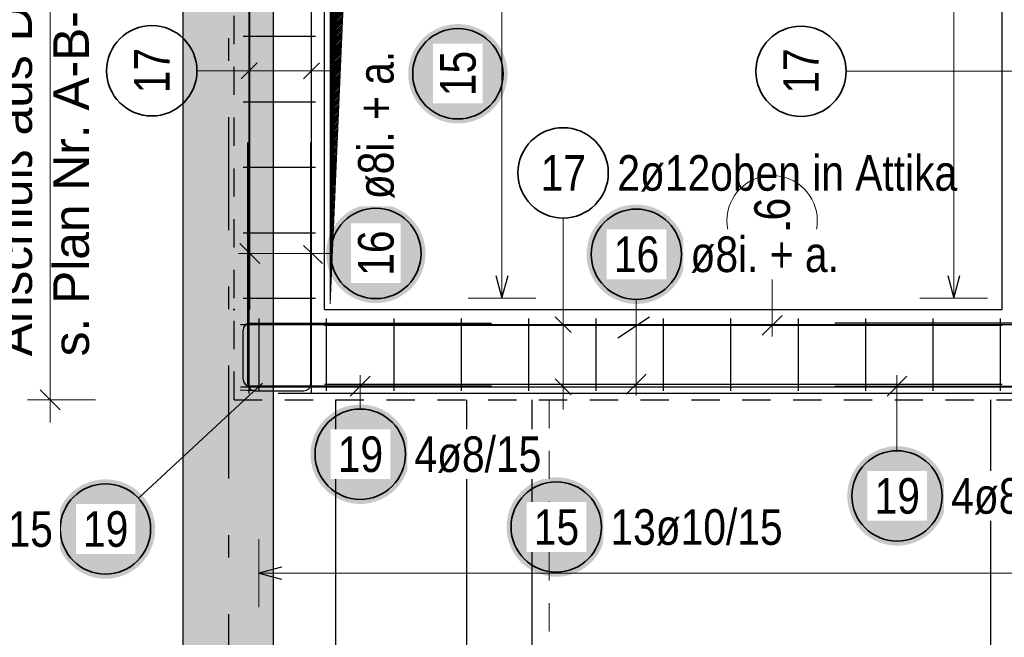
# Model space of a CAD drawing. Header units: millimetres. Extents: x 0 to 61.4, y -43.3 to 42.
# Tile 7 of 21: x 3.4 to 7.8, y 6.1 to 8.9. Entities that reach past the tile are written whole.
import ezdxf

# ---------------------------------------------------------------- set-up
doc = ezdxf.new("R2010")
doc.units = ezdxf.units.MM
doc.linetypes.add('DASHDOTX2', pattern=[2, 1, -0.5, 0, -0.5])
doc.linetypes.add('HIDDEN', pattern=[0.375, 0.25, -0.125])
for name, color, linetype, lineweight in [('Achsen', 7, 'Continuous', 20), ('Geschnittene Kanten', 7, 'Continuous', 20), ('Schraffuren', 7, 'Continuous', 20)]:
    doc.layers.add(name, color=color, linetype=linetype, lineweight=lineweight)
doc.styles.add('Arial', font='arial.ttf')
doc.styles.add('Arial Narrow', font='ARIALN.TTF')

msp = doc.modelspace()

# ---------------------------------------------------------------- hatches: boundary and pattern name
at = {"lineweight": 25, "true_color": 0xffffff}
for points in [[(5.5749, 8.6108), (5.5747, 8.6185), (5.5743, 8.6262), (5.5737, 8.6338), (5.5727, 8.6414), (5.5715, 8.649), (5.5701, 8.6566), (5.5683, 8.664), (5.5663, 8.6715), (5.5641, 8.6788), (5.5616, 8.6861), (5.5589, 8.6932), (5.5559, 8.7003), (5.5526, 8.7073), (5.5491, 8.7141), (5.5454, 8.7208), (5.5414, 8.7274), (5.5373, 8.7338), (5.5329, 8.7401), (5.5282, 8.7463), (5.5234, 8.7522), (5.5184, 8.758), (5.5131, 8.7636), (5.5077, 8.7691), (5.5021, 8.7743), (5.4963, 8.7794), (5.4903, 8.7842), (5.4842, 8.7888), (5.4779, 8.7932), (5.4715, 8.7974), (5.4649, 8.8013), (5.4582, 8.8051), (5.4513, 8.8086), (5.4444, 8.8118), (5.4373, 8.8148), (5.4301, 8.8176), (5.4229, 8.8201), (5.4155, 8.8223), (5.4081, 8.8243), (5.4006, 8.826), (5.3931, 8.8275), (5.3855, 8.8287), (5.3779, 8.8296), (5.3702, 8.8303), (5.3626, 8.8307), (5.3549, 8.8308), (5.3472, 8.8307), (5.3395, 8.8303), (5.3319, 8.8296), (5.3243, 8.8287), (5.3167, 8.8275), (5.3091, 8.826), (5.3016, 8.8243), (5.2942, 8.8223), (5.2869, 8.8201), (5.2796, 8.8176), (5.2725, 8.8148), (5.2654, 8.8118), (5.2584, 8.8086), (5.2516, 8.8051), (5.2449, 8.8013), (5.2383, 8.7974), (5.2318, 8.7932), (5.2256, 8.7888), (5.2194, 8.7842), (5.2135, 8.7794), (5.2077, 8.7743), (5.202, 8.7691), (5.1966, 8.7636), (5.1914, 8.758), (5.1863, 8.7522), (5.1815, 8.7463), (5.1769, 8.7401), (5.1725, 8.7338), (5.1683, 8.7274), (5.1643, 8.7208), (5.1606, 8.7141), (5.1571, 8.7073), (5.1539, 8.7003), (5.1509, 8.6932), (5.1481, 8.6861), (5.1456, 8.6788), (5.1434, 8.6715), (5.1414, 8.664), (5.1397, 8.6566), (5.1382, 8.649), (5.137, 8.6414), (5.1361, 8.6338), (5.1354, 8.6262), (5.135, 8.6185), (5.1349, 8.6108), (5.135, 8.6031), (5.1354, 8.5955), (5.1361, 8.5878), (5.137, 8.5802), (5.1382, 8.5726), (5.1397, 8.5651), (5.1414, 8.5576), (5.1434, 8.5502), (5.1456, 8.5428), (5.1481, 8.5356), (5.1509, 8.5284), (5.1539, 8.5213), (5.1571, 8.5144), (5.1606, 8.5075), (5.1643, 8.5008), (5.1683, 8.4942), (5.1725, 8.4878), (5.1769, 8.4815), (5.1815, 8.4754), (5.1863, 8.4694), (5.1914, 8.4636), (5.1966, 8.458), (5.202, 8.4526), (5.2077, 8.4473), (5.2135, 8.4423), (5.2194, 8.4375), (5.2256, 8.4328), (5.2318, 8.4284), (5.2383, 8.4243), (5.2449, 8.4203), (5.2516, 8.4166), (5.2584, 8.4131), (5.2654, 8.4098), (5.2725, 8.4068), (5.2796, 8.4041), (5.2869, 8.4016), (5.2942, 8.3993), (5.3016, 8.3974), (5.3091, 8.3956), (5.3167, 8.3942), (5.3243, 8.393), (5.3319, 8.392), (5.3395, 8.3914), (5.3472, 8.391), (5.3549, 8.3908), (5.3626, 8.391), (5.3702, 8.3914), (5.3779, 8.392), (5.3855, 8.393), (5.3931, 8.3942), (5.4006, 8.3956), (5.4081, 8.3974), (5.4155, 8.3993), (5.4229, 8.4016), (5.4301, 8.4041), (5.4373, 8.4068), (5.4444, 8.4098), (5.4513, 8.4131), (5.4582, 8.4166), (5.4649, 8.4203), (5.4715, 8.4243), (5.4779, 8.4284), (5.4842, 8.4328), (5.4903, 8.4375), (5.4963, 8.4423), (5.5021, 8.4473), (5.5077, 8.4526), (5.5131, 8.458), (5.5184, 8.4636), (5.5234, 8.4694), (5.5282, 8.4754), (5.5329, 8.4815), (5.5373, 8.4878), (5.5414, 8.4942), (5.5454, 8.5008), (5.5491, 8.5075), (5.5526, 8.5144), (5.5559, 8.5213), (5.5589, 8.5284), (5.5616, 8.5356), (5.5641, 8.5428), (5.5663, 8.5502), (5.5683, 8.5576), (5.5701, 8.5651), (5.5715, 8.5726), (5.5727, 8.5802), (5.5737, 8.5878), (5.5743, 8.5955)], [(5.2116, 7.8155), (5.2115, 7.8232), (5.2111, 7.8309), (5.2104, 7.8385), (5.2095, 7.8462), (5.2083, 7.8537), (5.2068, 7.8613), (5.2051, 7.8688), (5.2031, 7.8762), (5.2008, 7.8835), (5.1983, 7.8908), (5.1956, 7.898), (5.1926, 7.905), (5.1894, 7.912), (5.1859, 7.9188), (5.1821, 7.9255), (5.1782, 7.9321), (5.174, 7.9386), (5.1696, 7.9449), (5.165, 7.951), (5.1601, 7.957), (5.1551, 7.9628), (5.1499, 7.9684), (5.1444, 7.9738), (5.1388, 7.979), (5.133, 7.9841), (5.1271, 7.9889), (5.1209, 7.9935), (5.1146, 7.9979), (5.1082, 8.0021), (5.1016, 8.0061), (5.0949, 8.0098), (5.0881, 8.0133), (5.0811, 8.0165), (5.074, 8.0195), (5.0669, 8.0223), (5.0596, 8.0248), (5.0523, 8.027), (5.0448, 8.029), (5.0374, 8.0307), (5.0298, 8.0322), (5.0222, 8.0334), (5.0146, 8.0343), (5.007, 8.035), (4.9993, 8.0354), (4.9916, 8.0355), (4.9839, 8.0354), (4.9763, 8.035), (4.9686, 8.0343), (4.961, 8.0334), (4.9534, 8.0322), (4.9459, 8.0307), (4.9384, 8.029), (4.931, 8.027), (4.9236, 8.0248), (4.9164, 8.0223), (4.9092, 8.0195), (4.9021, 8.0165), (4.8952, 8.0133), (4.8883, 8.0098), (4.8816, 8.0061), (4.875, 8.0021), (4.8686, 7.9979), (4.8623, 7.9935), (4.8562, 7.9889), (4.8502, 7.9841), (4.8444, 7.979), (4.8388, 7.9738), (4.8334, 7.9684), (4.8281, 7.9628), (4.8231, 7.957), (4.8183, 7.951), (4.8136, 7.9449), (4.8092, 7.9386), (4.805, 7.9321), (4.8011, 7.9255), (4.7974, 7.9188), (4.7939, 7.912), (4.7906, 7.905), (4.7876, 7.898), (4.7849, 7.8908), (4.7824, 7.8835), (4.7801, 7.8762), (4.7782, 7.8688), (4.7764, 7.8613), (4.775, 7.8537), (4.7738, 7.8462), (4.7728, 7.8385), (4.7722, 7.8309), (4.7717, 7.8232), (4.7716, 7.8155), (4.7717, 7.8079), (4.7722, 7.8002), (4.7728, 7.7926), (4.7738, 7.7849), (4.775, 7.7773), (4.7764, 7.7698), (4.7782, 7.7623), (4.7801, 7.7549), (4.7824, 7.7476), (4.7849, 7.7403), (4.7876, 7.7331), (4.7906, 7.7261), (4.7939, 7.7191), (4.7974, 7.7123), (4.8011, 7.7055), (4.805, 7.699), (4.8092, 7.6925), (4.8136, 7.6862), (4.8183, 7.6801), (4.8231, 7.6741), (4.8281, 7.6683), (4.8334, 7.6627), (4.8388, 7.6573), (4.8444, 7.6521), (4.8502, 7.647), (4.8562, 7.6422), (4.8623, 7.6376), (4.8686, 7.6332), (4.875, 7.629), (4.8816, 7.625), (4.8883, 7.6213), (4.8952, 7.6178), (4.9021, 7.6146), (4.9092, 7.6116), (4.9164, 7.6088), (4.9236, 7.6063), (4.931, 7.6041), (4.9384, 7.6021), (4.9459, 7.6004), (4.9534, 7.5989), (4.961, 7.5977), (4.9686, 7.5968), (4.9763, 7.5961), (4.9839, 7.5957), (4.9916, 7.5955), (4.9993, 7.5957), (5.007, 7.5961), (5.0146, 7.5968), (5.0222, 7.5977), (5.0298, 7.5989), (5.0374, 7.6004), (5.0448, 7.6021), (5.0523, 7.6041), (5.0596, 7.6063), (5.0669, 7.6088), (5.074, 7.6116), (5.0811, 7.6146), (5.0881, 7.6178), (5.0949, 7.6213), (5.1016, 7.625), (5.1082, 7.629), (5.1146, 7.6332), (5.1209, 7.6376), (5.1271, 7.6422), (5.133, 7.647), (5.1388, 7.6521), (5.1444, 7.6573), (5.1499, 7.6627), (5.1551, 7.6683), (5.1601, 7.6741), (5.165, 7.6801), (5.1696, 7.6862), (5.174, 7.6925), (5.1782, 7.699), (5.1821, 7.7055), (5.1859, 7.7123), (5.1894, 7.7191), (5.1926, 7.7261), (5.1956, 7.7331), (5.1983, 7.7403), (5.2008, 7.7476), (5.2031, 7.7549), (5.2051, 7.7623), (5.2068, 7.7698), (5.2083, 7.7773), (5.2095, 7.7849), (5.2104, 7.7926), (5.2111, 7.8002)], [(6.3647, 7.8118), (6.3645, 7.8195), (6.3641, 7.8271), (6.3635, 7.8348), (6.3625, 7.8424), (6.3613, 7.85), (6.3599, 7.8575), (6.3581, 7.865), (6.3562, 7.8724), (6.3539, 7.8798), (6.3514, 7.887), (6.3487, 7.8942), (6.3457, 7.9013), (6.3424, 7.9082), (6.3389, 7.9151), (6.3352, 7.9218), (6.3312, 7.9284), (6.3271, 7.9348), (6.3227, 7.9411), (6.318, 7.9472), (6.3132, 7.9532), (6.3082, 7.959), (6.3029, 7.9646), (6.2975, 7.9701), (6.2919, 7.9753), (6.2861, 7.9803), (6.2801, 7.9852), (6.274, 7.9898), (6.2677, 7.9942), (6.2613, 7.9984), (6.2547, 8.0023), (6.248, 8.006), (6.2411, 8.0095), (6.2342, 8.0128), (6.2271, 8.0158), (6.2199, 8.0185), (6.2127, 8.021), (6.2053, 8.0233), (6.1979, 8.0253), (6.1904, 8.027), (6.1829, 8.0285), (6.1753, 8.0297), (6.1677, 8.0306), (6.16, 8.0313), (6.1524, 8.0317), (6.1447, 8.0318), (6.137, 8.0317), (6.1293, 8.0313), (6.1217, 8.0306), (6.1141, 8.0297), (6.1065, 8.0285), (6.0989, 8.027), (6.0915, 8.0253), (6.084, 8.0233), (6.0767, 8.021), (6.0694, 8.0185), (6.0623, 8.0158), (6.0552, 8.0128), (6.0482, 8.0095), (6.0414, 8.006), (6.0347, 8.0023), (6.0281, 7.9984), (6.0217, 7.9942), (6.0154, 7.9898), (6.0092, 7.9852), (6.0033, 7.9803), (5.9975, 7.9753), (5.9918, 7.9701), (5.9864, 7.9646), (5.9812, 7.959), (5.9761, 7.9532), (5.9713, 7.9472), (5.9667, 7.9411), (5.9623, 7.9348), (5.9581, 7.9284), (5.9541, 7.9218), (5.9504, 7.9151), (5.9469, 7.9082), (5.9437, 7.9013), (5.9407, 7.8942), (5.9379, 7.887), (5.9354, 7.8798), (5.9332, 7.8724), (5.9312, 7.865), (5.9295, 7.8575), (5.928, 7.85), (5.9268, 7.8424), (5.9259, 7.8348), (5.9252, 7.8271), (5.9248, 7.8195), (5.9247, 7.8118), (5.9248, 7.8041), (5.9252, 7.7964), (5.9259, 7.7888), (5.9268, 7.7812), (5.928, 7.7736), (5.9295, 7.7661), (5.9312, 7.7586), (5.9332, 7.7512), (5.9354, 7.7438), (5.9379, 7.7366), (5.9407, 7.7294), (5.9437, 7.7223), (5.9469, 7.7154), (5.9504, 7.7085), (5.9541, 7.7018), (5.9581, 7.6952), (5.9623, 7.6888), (5.9667, 7.6825), (5.9713, 7.6764), (5.9761, 7.6704), (5.9812, 7.6646), (5.9864, 7.659), (5.9918, 7.6535), (5.9975, 7.6483), (6.0033, 7.6433), (6.0092, 7.6384), (6.0154, 7.6338), (6.0217, 7.6294), (6.0281, 7.6252), (6.0347, 7.6213), (6.0414, 7.6175), (6.0482, 7.6141), (6.0552, 7.6108), (6.0623, 7.6078), (6.0694, 7.6051), (6.0767, 7.6026), (6.084, 7.6003), (6.0915, 7.5983), (6.0989, 7.5966), (6.1065, 7.5951), (6.1141, 7.5939), (6.1217, 7.593), (6.1293, 7.5923), (6.137, 7.5919), (6.1447, 7.5918), (6.1524, 7.5919), (6.16, 7.5923), (6.1677, 7.593), (6.1753, 7.5939), (6.1829, 7.5951), (6.1904, 7.5966), (6.1979, 7.5983), (6.2053, 7.6003), (6.2127, 7.6026), (6.2199, 7.6051), (6.2271, 7.6078), (6.2342, 7.6108), (6.2411, 7.6141), (6.248, 7.6175), (6.2547, 7.6213), (6.2613, 7.6252), (6.2677, 7.6294), (6.274, 7.6338), (6.2801, 7.6384), (6.2861, 7.6433), (6.2919, 7.6483), (6.2975, 7.6535), (6.3029, 7.659), (6.3082, 7.6646), (6.3132, 7.6704), (6.318, 7.6764), (6.3227, 7.6825), (6.3271, 7.6888), (6.3312, 7.6952), (6.3352, 7.7018), (6.3389, 7.7085), (6.3424, 7.7154), (6.3457, 7.7223), (6.3487, 7.7294), (6.3514, 7.7366), (6.3539, 7.7438), (6.3562, 7.7512), (6.3581, 7.7586), (6.3599, 7.7661), (6.3613, 7.7736), (6.3625, 7.7812), (6.3635, 7.7888), (6.3641, 7.7964)], [(5.1425, 6.9265), (5.1424, 6.9342), (5.142, 6.9418), (5.1413, 6.9495), (5.1404, 6.9571), (5.1392, 6.9647), (5.1377, 6.9722), (5.136, 6.9797), (5.134, 6.9871), (5.1317, 6.9945), (5.1292, 7.0017), (5.1265, 7.0089), (5.1235, 7.016), (5.1202, 7.0229), (5.1168, 7.0298), (5.113, 7.0365), (5.1091, 7.0431), (5.1049, 7.0495), (5.1005, 7.0558), (5.0959, 7.0619), (5.091, 7.0679), (5.086, 7.0737), (5.0808, 7.0793), (5.0753, 7.0848), (5.0697, 7.09), (5.0639, 7.095), (5.058, 7.0999), (5.0518, 7.1045), (5.0455, 7.1089), (5.0391, 7.1131), (5.0325, 7.117), (5.0258, 7.1207), (5.019, 7.1242), (5.012, 7.1275), (5.0049, 7.1305), (4.9978, 7.1332), (4.9905, 7.1357), (4.9832, 7.138), (4.9757, 7.14), (4.9683, 7.1417), (4.9607, 7.1432), (4.9531, 7.1444), (4.9455, 7.1453), (4.9379, 7.146), (4.9302, 7.1464), (4.9225, 7.1465), (4.9148, 7.1464), (4.9072, 7.146), (4.8995, 7.1453), (4.8919, 7.1444), (4.8843, 7.1432), (4.8768, 7.1417), (4.8693, 7.14), (4.8619, 7.138), (4.8545, 7.1357), (4.8473, 7.1332), (4.8401, 7.1305), (4.833, 7.1275), (4.8261, 7.1242), (4.8192, 7.1207), (4.8125, 7.117), (4.8059, 7.1131), (4.7995, 7.1089), (4.7932, 7.1045), (4.7871, 7.0999), (4.7811, 7.095), (4.7753, 7.09), (4.7697, 7.0848), (4.7643, 7.0793), (4.759, 7.0737), (4.754, 7.0679), (4.7492, 7.0619), (4.7445, 7.0558), (4.7401, 7.0495), (4.7359, 7.0431), (4.732, 7.0365), (4.7283, 7.0298), (4.7248, 7.0229), (4.7215, 7.016), (4.7185, 7.0089), (4.7158, 7.0017), (4.7133, 6.9945), (4.711, 6.9871), (4.709, 6.9797), (4.7073, 6.9722), (4.7059, 6.9647), (4.7047, 6.9571), (4.7037, 6.9495), (4.703, 6.9418), (4.7026, 6.9342), (4.7025, 6.9265), (4.7026, 6.9188), (4.703, 6.9112), (4.7037, 6.9035), (4.7047, 6.8959), (4.7059, 6.8883), (4.7073, 6.8808), (4.709, 6.8733), (4.711, 6.8659), (4.7133, 6.8585), (4.7158, 6.8513), (4.7185, 6.8441), (4.7215, 6.837), (4.7248, 6.8301), (4.7283, 6.8232), (4.732, 6.8165), (4.7359, 6.8099), (4.7401, 6.8035), (4.7445, 6.7972), (4.7492, 6.7911), (4.754, 6.7851), (4.759, 6.7793), (4.7643, 6.7737), (4.7697, 6.7682), (4.7753, 6.763), (4.7811, 6.758), (4.7871, 6.7531), (4.7932, 6.7485), (4.7995, 6.7441), (4.8059, 6.7399), (4.8125, 6.736), (4.8192, 6.7323), (4.8261, 6.7288), (4.833, 6.7255), (4.8401, 6.7225), (4.8473, 6.7198), (4.8545, 6.7173), (4.8619, 6.715), (4.8693, 6.713), (4.8768, 6.7113), (4.8843, 6.7098), (4.8919, 6.7086), (4.8995, 6.7077), (4.9072, 6.707), (4.9148, 6.7066), (4.9225, 6.7065), (4.9302, 6.7066), (4.9379, 6.707), (4.9455, 6.7077), (4.9531, 6.7086), (4.9607, 6.7098), (4.9683, 6.7113), (4.9757, 6.713), (4.9832, 6.715), (4.9905, 6.7173), (4.9978, 6.7198), (5.0049, 6.7225), (5.012, 6.7255), (5.019, 6.7288), (5.0258, 6.7323), (5.0325, 6.736), (5.0391, 6.7399), (5.0455, 6.7441), (5.0518, 6.7485), (5.058, 6.7531), (5.0639, 6.758), (5.0697, 6.763), (5.0753, 6.7682), (5.0808, 6.7737), (5.086, 6.7793), (5.091, 6.7851), (5.0959, 6.7911), (5.1005, 6.7972), (5.1049, 6.8035), (5.1091, 6.8099), (5.113, 6.8165), (5.1168, 6.8232), (5.1202, 6.8301), (5.1235, 6.837), (5.1265, 6.8441), (5.1292, 6.8513), (5.1317, 6.8585), (5.134, 6.8659), (5.136, 6.8733), (5.1377, 6.8808), (5.1392, 6.8883), (5.1404, 6.8959), (5.1413, 6.9035), (5.142, 6.9112)], [(7.5188, 6.7419), (7.5187, 6.7496), (7.5183, 6.7573), (7.5176, 6.7649), (7.5167, 6.7726), (7.5155, 6.7801), (7.514, 6.7877), (7.5123, 6.7952), (7.5103, 6.8026), (7.5081, 6.8099), (7.5056, 6.8172), (7.5028, 6.8243), (7.4998, 6.8314), (7.4966, 6.8384), (7.4931, 6.8452), (7.4894, 6.8519), (7.4854, 6.8585), (7.4812, 6.865), (7.4768, 6.8712), (7.4722, 6.8774), (7.4674, 6.8833), (7.4623, 6.8891), (7.4571, 6.8948), (7.4517, 6.9002), (7.446, 6.9054), (7.4403, 6.9105), (7.4343, 6.9153), (7.4282, 6.9199), (7.4219, 6.9243), (7.4154, 6.9285), (7.4088, 6.9325), (7.4021, 6.9362), (7.3953, 6.9397), (7.3883, 6.9429), (7.3813, 6.9459), (7.3741, 6.9487), (7.3668, 6.9512), (7.3595, 6.9534), (7.3521, 6.9554), (7.3446, 6.9571), (7.337, 6.9586), (7.3295, 6.9598), (7.3218, 6.9607), (7.3142, 6.9614), (7.3065, 6.9618), (7.2988, 6.9619), (7.2912, 6.9618), (7.2835, 6.9614), (7.2758, 6.9607), (7.2682, 6.9598), (7.2606, 6.9586), (7.2531, 6.9571), (7.2456, 6.9554), (7.2382, 6.9534), (7.2309, 6.9512), (7.2236, 6.9487), (7.2164, 6.9459), (7.2094, 6.9429), (7.2024, 6.9397), (7.1956, 6.9362), (7.1888, 6.9325), (7.1823, 6.9285), (7.1758, 6.9243), (7.1695, 6.9199), (7.1634, 6.9153), (7.1574, 6.9105), (7.1516, 6.9054), (7.146, 6.9002), (7.1406, 6.8948), (7.1353, 6.8891), (7.1303, 6.8833), (7.1255, 6.8774), (7.1209, 6.8712), (7.1165, 6.865), (7.1123, 6.8585), (7.1083, 6.8519), (7.1046, 6.8452), (7.1011, 6.8384), (7.0979, 6.8314), (7.0949, 6.8243), (7.0921, 6.8172), (7.0896, 6.8099), (7.0874, 6.8026), (7.0854, 6.7952), (7.0836, 6.7877), (7.0822, 6.7801), (7.081, 6.7726), (7.08, 6.7649), (7.0794, 6.7573), (7.079, 6.7496), (7.0788, 6.7419), (7.079, 6.7343), (7.0794, 6.7266), (7.08, 6.7189), (7.081, 6.7113), (7.0822, 6.7037), (7.0836, 6.6962), (7.0854, 6.6887), (7.0874, 6.6813), (7.0896, 6.6739), (7.0921, 6.6667), (7.0949, 6.6595), (7.0979, 6.6525), (7.1011, 6.6455), (7.1046, 6.6386), (7.1083, 6.6319), (7.1123, 6.6254), (7.1165, 6.6189), (7.1209, 6.6126), (7.1255, 6.6065), (7.1303, 6.6005), (7.1353, 6.5947), (7.1406, 6.5891), (7.146, 6.5837), (7.1516, 6.5784), (7.1574, 6.5734), (7.1634, 6.5686), (7.1695, 6.5639), (7.1758, 6.5595), (7.1823, 6.5554), (7.1888, 6.5514), (7.1956, 6.5477), (7.2024, 6.5442), (7.2094, 6.541), (7.2164, 6.538), (7.2236, 6.5352), (7.2309, 6.5327), (7.2382, 6.5305), (7.2456, 6.5285), (7.2531, 6.5267), (7.2606, 6.5253), (7.2682, 6.5241), (7.2758, 6.5231), (7.2835, 6.5225), (7.2912, 6.5221), (7.2988, 6.5219), (7.3065, 6.5221), (7.3142, 6.5225), (7.3218, 6.5231), (7.3295, 6.5241), (7.337, 6.5253), (7.3446, 6.5267), (7.3521, 6.5285), (7.3595, 6.5305), (7.3668, 6.5327), (7.3741, 6.5352), (7.3813, 6.538), (7.3883, 6.541), (7.3953, 6.5442), (7.4021, 6.5477), (7.4088, 6.5514), (7.4154, 6.5554), (7.4219, 6.5595), (7.4282, 6.5639), (7.4343, 6.5686), (7.4403, 6.5734), (7.446, 6.5784), (7.4517, 6.5837), (7.4571, 6.5891), (7.4623, 6.5947), (7.4674, 6.6005), (7.4722, 6.6065), (7.4768, 6.6126), (7.4812, 6.6189), (7.4854, 6.6254), (7.4894, 6.6319), (7.4931, 6.6386), (7.4966, 6.6455), (7.4998, 6.6525), (7.5028, 6.6595), (7.5056, 6.6667), (7.5081, 6.6739), (7.5103, 6.6813), (7.5123, 6.6887), (7.514, 6.6962), (7.5155, 6.7037), (7.5167, 6.7113), (7.5176, 6.7189), (7.5183, 6.7266)], [(4.0146, 6.5953), (4.0145, 6.603), (4.0141, 6.6107), (4.0134, 6.6183), (4.0125, 6.626), (4.0113, 6.6335), (4.0098, 6.6411), (4.0081, 6.6486), (4.0061, 6.656), (4.0038, 6.6633), (4.0013, 6.6706), (3.9986, 6.6778), (3.9956, 6.6848), (3.9923, 6.6918), (3.9889, 6.6986), (3.9851, 6.7053), (3.9812, 6.7119), (3.977, 6.7184), (3.9726, 6.7247), (3.968, 6.7308), (3.9631, 6.7368), (3.9581, 6.7425), (3.9529, 6.7482), (3.9474, 6.7536), (3.9418, 6.7588), (3.936, 6.7639), (3.9301, 6.7687), (3.9239, 6.7733), (3.9176, 6.7777), (3.9112, 6.7819), (3.9046, 6.7859), (3.8979, 6.7896), (3.8911, 6.7931), (3.8841, 6.7963), (3.877, 6.7993), (3.8699, 6.8021), (3.8626, 6.8046), (3.8553, 6.8068), (3.8478, 6.8088), (3.8404, 6.8105), (3.8328, 6.812), (3.8252, 6.8132), (3.8176, 6.8141), (3.81, 6.8148), (3.8023, 6.8152), (3.7946, 6.8153), (3.7869, 6.8152), (3.7793, 6.8148), (3.7716, 6.8141), (3.764, 6.8132), (3.7564, 6.812), (3.7489, 6.8105), (3.7414, 6.8088), (3.734, 6.8068), (3.7266, 6.8046), (3.7194, 6.8021), (3.7122, 6.7993), (3.7051, 6.7963), (3.6982, 6.7931), (3.6913, 6.7896), (3.6846, 6.7859), (3.678, 6.7819), (3.6716, 6.7777), (3.6653, 6.7733), (3.6592, 6.7687), (3.6532, 6.7639), (3.6474, 6.7588), (3.6418, 6.7536), (3.6364, 6.7482), (3.6311, 6.7425), (3.6261, 6.7368), (3.6213, 6.7308), (3.6166, 6.7247), (3.6122, 6.7184), (3.608, 6.7119), (3.6041, 6.7053), (3.6004, 6.6986), (3.5969, 6.6918), (3.5936, 6.6848), (3.5906, 6.6778), (3.5879, 6.6706), (3.5854, 6.6633), (3.5831, 6.656), (3.5811, 6.6486), (3.5794, 6.6411), (3.578, 6.6335), (3.5768, 6.626), (3.5758, 6.6183), (3.5751, 6.6107), (3.5747, 6.603), (3.5746, 6.5953), (3.5747, 6.5877), (3.5751, 6.58), (3.5758, 6.5723), (3.5768, 6.5647), (3.578, 6.5571), (3.5794, 6.5496), (3.5811, 6.5421), (3.5831, 6.5347), (3.5854, 6.5274), (3.5879, 6.5201), (3.5906, 6.5129), (3.5936, 6.5059), (3.5969, 6.4989), (3.6004, 6.4921), (3.6041, 6.4853), (3.608, 6.4788), (3.6122, 6.4723), (3.6166, 6.466), (3.6213, 6.4599), (3.6261, 6.4539), (3.6311, 6.4481), (3.6364, 6.4425), (3.6418, 6.4371), (3.6474, 6.4318), (3.6532, 6.4268), (3.6592, 6.422), (3.6653, 6.4174), (3.6716, 6.413), (3.678, 6.4088), (3.6846, 6.4048), (3.6913, 6.4011), (3.6982, 6.3976), (3.7051, 6.3944), (3.7122, 6.3914), (3.7194, 6.3886), (3.7266, 6.3861), (3.734, 6.3839), (3.7414, 6.3819), (3.7489, 6.3801), (3.7564, 6.3787), (3.764, 6.3775), (3.7716, 6.3765), (3.7793, 6.3759), (3.7869, 6.3755), (3.7946, 6.3753), (3.8023, 6.3755), (3.81, 6.3759), (3.8176, 6.3765), (3.8252, 6.3775), (3.8328, 6.3787), (3.8404, 6.3801), (3.8478, 6.3819), (3.8553, 6.3839), (3.8626, 6.3861), (3.8699, 6.3886), (3.877, 6.3914), (3.8841, 6.3944), (3.8911, 6.3976), (3.8979, 6.4011), (3.9046, 6.4048), (3.9112, 6.4088), (3.9176, 6.413), (3.9239, 6.4174), (3.9301, 6.422), (3.936, 6.4268), (3.9418, 6.4318), (3.9474, 6.4371), (3.9529, 6.4425), (3.9581, 6.4481), (3.9631, 6.4539), (3.968, 6.4599), (3.9726, 6.466), (3.977, 6.4723), (3.9812, 6.4788), (3.9851, 6.4853), (3.9889, 6.4921), (3.9923, 6.4989), (3.9956, 6.5059), (3.9986, 6.5129), (4.0013, 6.5201), (4.0038, 6.5274), (4.0061, 6.5347), (4.0081, 6.5421), (4.0098, 6.5496), (4.0113, 6.5571), (4.0125, 6.5647), (4.0134, 6.5723), (4.0141, 6.58)], [(6.0102, 6.6042), (6.0101, 6.6119), (6.0097, 6.6196), (6.009, 6.6272), (6.0081, 6.6348), (6.0069, 6.6424), (6.0054, 6.6499), (6.0037, 6.6574), (6.0017, 6.6648), (5.9995, 6.6722), (5.997, 6.6794), (5.9942, 6.6866), (5.9912, 6.6937), (5.988, 6.7006), (5.9845, 6.7075), (5.9808, 6.7142), (5.9768, 6.7208), (5.9726, 6.7272), (5.9682, 6.7335), (5.9636, 6.7397), (5.9588, 6.7456), (5.9537, 6.7514), (5.9485, 6.757), (5.9431, 6.7625), (5.9374, 6.7677), (5.9316, 6.7727), (5.9257, 6.7776), (5.9195, 6.7822), (5.9133, 6.7866), (5.9068, 6.7908), (5.9002, 6.7947), (5.8935, 6.7985), (5.8867, 6.8019), (5.8797, 6.8052), (5.8726, 6.8082), (5.8655, 6.8109), (5.8582, 6.8134), (5.8509, 6.8157), (5.8435, 6.8177), (5.836, 6.8194), (5.8284, 6.8209), (5.8209, 6.8221), (5.8132, 6.823), (5.8056, 6.8237), (5.7979, 6.8241), (5.7902, 6.8242), (5.7826, 6.8241), (5.7749, 6.8237), (5.7672, 6.823), (5.7596, 6.8221), (5.752, 6.8209), (5.7445, 6.8194), (5.737, 6.8177), (5.7296, 6.8157), (5.7222, 6.8134), (5.715, 6.8109), (5.7078, 6.8082), (5.7008, 6.8052), (5.6938, 6.8019), (5.6869, 6.7985), (5.6802, 6.7947), (5.6737, 6.7908), (5.6672, 6.7866), (5.6609, 6.7822), (5.6548, 6.7776), (5.6488, 6.7727), (5.643, 6.7677), (5.6374, 6.7625), (5.632, 6.757), (5.6267, 6.7514), (5.6217, 6.7456), (5.6169, 6.7397), (5.6122, 6.7335), (5.6078, 6.7272), (5.6037, 6.7208), (5.5997, 6.7142), (5.596, 6.7075), (5.5925, 6.7006), (5.5893, 6.6937), (5.5863, 6.6866), (5.5835, 6.6794), (5.581, 6.6722), (5.5788, 6.6648), (5.5768, 6.6574), (5.575, 6.6499), (5.5736, 6.6424), (5.5724, 6.6348), (5.5714, 6.6272), (5.5708, 6.6196), (5.5704, 6.6119), (5.5702, 6.6042), (5.5704, 6.5965), (5.5708, 6.5889), (5.5714, 6.5812), (5.5724, 6.5736), (5.5736, 6.566), (5.575, 6.5585), (5.5768, 6.551), (5.5788, 6.5436), (5.581, 6.5362), (5.5835, 6.529), (5.5863, 6.5218), (5.5893, 6.5147), (5.5925, 6.5078), (5.596, 6.5009), (5.5997, 6.4942), (5.6037, 6.4876), (5.6078, 6.4812), (5.6122, 6.4749), (5.6169, 6.4688), (5.6217, 6.4628), (5.6267, 6.457), (5.632, 6.4514), (5.6374, 6.446), (5.643, 6.4407), (5.6488, 6.4357), (5.6548, 6.4308), (5.6609, 6.4262), (5.6672, 6.4218), (5.6737, 6.4176), (5.6802, 6.4137), (5.6869, 6.41), (5.6938, 6.4065), (5.7008, 6.4032), (5.7078, 6.4002), (5.715, 6.3975), (5.7222, 6.395), (5.7296, 6.3927), (5.737, 6.3907), (5.7445, 6.389), (5.752, 6.3875), (5.7596, 6.3863), (5.7672, 6.3854), (5.7749, 6.3847), (5.7826, 6.3843), (5.7902, 6.3842), (5.7979, 6.3843), (5.8056, 6.3847), (5.8132, 6.3854), (5.8209, 6.3863), (5.8284, 6.3875), (5.836, 6.389), (5.8435, 6.3907), (5.8509, 6.3927), (5.8582, 6.395), (5.8655, 6.3975), (5.8726, 6.4002), (5.8797, 6.4032), (5.8867, 6.4065), (5.8935, 6.41), (5.9002, 6.4137), (5.9068, 6.4176), (5.9133, 6.4218), (5.9195, 6.4262), (5.9257, 6.4308), (5.9316, 6.4357), (5.9374, 6.4407), (5.9431, 6.446), (5.9485, 6.4514), (5.9537, 6.457), (5.9588, 6.4628), (5.9636, 6.4688), (5.9682, 6.4749), (5.9726, 6.4812), (5.9768, 6.4876), (5.9808, 6.4942), (5.9845, 6.5009), (5.988, 6.5078), (5.9912, 6.5147), (5.9942, 6.5218), (5.997, 6.529), (5.9995, 6.5362), (6.0017, 6.5436), (6.0037, 6.551), (6.0054, 6.5585), (6.0069, 6.566), (6.0081, 6.5736), (6.009, 6.5812), (6.0097, 6.5889)]]:
    msp.add_hatch(color=7, dxfattribs=at).paths.add_polyline_path(points)
at = {"layer": 'Achsen', "lineweight": 13}
h = msp.add_hatch(dxfattribs=at)
h.set_pattern_fill('Mau', color=6, scale=0.01, angle=45, style=0, pattern_type=2)
h.set_pattern_definition([(45, (0, 0), (-0.0036769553, 0.0036769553), [])])
h.paths.add_polyline_path([(4.7889, 7.5922), (4.9139, 10.4172), (7.7389, 10.5422), (4.7889, 10.5422)])
at = {"layer": 'Schraffuren', "lineweight": 13, "true_color": 0xd7ffd7}
msp.add_hatch(color=254, dxfattribs=at).paths.add_polyline_path([(4.5388, 14.5673), (4.5388, 3.0672), (4.1388, 3.0672), (4.1388, 14.5673)])

# ---------------------------------------------------------------- linework, layer by layer
at = {"color": 3, "linetype": 'HIDDEN', "lineweight": 25, "ltscale": 0.5}
for q in [(4.3639, 10.9672), (8.1639, 7.1672)]:
    msp.add_line((4.3639, 7.1672), q, dxfattribs=at)
at = {"color": 3, "linetype": 'Continuous', "lineweight": 25, "ltscale": 0.5}
for p, q in [((4.4311, 7.1955), (4.4311, 10.8955)), ((4.7068, 7.1955), (4.7068, 10.8955)), ((4.4339, 7.5672), (4.4339, 10.5672)), ((4.4039, 8.7772), (4.7239, 8.7772)), ((4.3957, 8.5888), (4.4664, 8.6595)), ((4.6714, 8.5888), (4.7421, 8.6595)), ((4.4039, 8.4872), (4.7239, 8.4872)), ((4.4239, 8.3072), (4.4239, 7.2392)), ((4.7039, 7.2392), (4.7039, 8.3072)), ((4.4039, 8.1972), (4.7239, 8.1972)), ((4.4039, 7.9072), (4.7239, 7.9072)), ((4.3897, 7.8597), (4.4781, 7.7714)), ((5.5232, 7.7172), (5.55, 7.6172)), ((5.55, 7.6172), (5.5768, 7.7172)), ((7.5232, 7.7172), (7.55, 7.6172)), ((7.55, 7.6172), (7.5768, 7.7172)), ((4.4039, 7.6172), (4.7239, 7.6172)), ((4.3922, 7.5001), (8.0922, 7.5001)), ((4.4359, 7.5072), (5.5039, 7.5072)), ((4.4739, 7.5272), (4.4739, 7.2072)), ((4.7722, 7.5272), (4.7722, 7.2072)), ((5.0706, 7.5272), (5.0706, 7.2072)), ((5.3689, 7.5272), (5.3689, 7.2072)), ((5.6672, 7.5272), (5.6672, 7.2072)), ((5.7854, 7.5354), (5.8562, 7.4647)), ((5.9656, 7.5272), (5.9656, 7.2072)), ((6.2639, 7.5272), (6.2639, 7.2072)), ((6.5622, 7.5272), (6.5622, 7.2072)), ((6.8606, 7.5272), (6.8606, 7.2072)), ((8.0919, 7.5072), (7.0239, 7.5072)), ((7.1589, 7.5272), (7.1589, 7.2072)), ((7.4572, 7.5272), (7.4572, 7.2072)), ((7.7556, 7.5272), (7.7556, 7.2072)), ((4.4039, 7.2592), (4.4039, 7.4752)), ((4.7639, 7.4972), (7.7639, 7.4972)), ((6.1005, 7.193), (6.1889, 7.2814)), ((4.7639, 7.2372), (7.7639, 7.2372)), ((4.9667, 7.2714), (4.8783, 7.183)), ((5.7854, 7.2597), (5.8562, 7.189)), ((7.343, 7.2714), (7.2546, 7.183)), ((4.5164, 7.2049), (4.3915, 7.2096)), ((4.3922, 7.2244), (8.0922, 7.2244)), ((5.5039, 7.2272), (4.4359, 7.2272)), ((4.4559, 7.2072), (4.6719, 7.2072)), ((4.5588, 7.1972), (22.5588, 7.1972)), ((7.0239, 7.2272), (8.0919, 7.2272)), ((4.5739, 6.4268), (4.4739, 6.4)), ((4.4739, 6.4), (4.5739, 6.3732))]:
    msp.add_line(p, q, dxfattribs=at)
at = {"color": 3, "linetype": 'Continuous', "lineweight": 25}
for p, q in [((4.7639, 7.5672), (4.7639, 10.5672)), ((7.7639, 7.5672), (7.7639, 10.5672)), ((4.6717, 7.85), (4.7554, 7.7712)), ((4.7639, 7.5672), (7.7639, 7.5672)), ((6.0625, 7.4424), (6.2036, 7.5341))]:
    msp.add_line(p, q, dxfattribs=at)
at = {"color": 5, "linetype": 'Continuous', "lineweight": 18, "ltscale": 0.5}
for p, q in [((5.55, 10.5172), (5.55, 7.6172)), ((7.55, 10.5172), (7.55, 7.6172)), ((4.4311, 8.4741), (4.4311, 8.7741)), ((4.7068, 8.4741), (4.7068, 8.7741)), ((4.1997, 8.6241), (4.3311, 8.6241)), ((4.8068, 8.6241), (4.3311, 8.6241)), ((7.0739, 8.6218), (7.7311, 8.6218)), ((8.2068, 8.6218), (7.7311, 8.6218)), ((5.8208, 7.972), (5.8208, 7.6001)), ((4.7916, 7.8155), (4.3839, 7.8155)), ((5.4, 7.6172), (5.7, 7.6172)), ((5.8208, 7.1244), (5.8208, 7.6001)), ((6.1447, 7.6118), (6.1447, 7.1872)), ((7.4, 7.6172), (7.7, 7.6172)), ((5.6708, 7.5001), (5.9708, 7.5001)), ((3.9412, 6.7314), (4.4906, 7.2412)), ((4.9225, 7.1265), (4.9225, 7.2772)), ((7.2988, 6.9419), (7.2988, 7.2772)), ((5.6708, 7.2244), (5.9708, 7.2244)), ((4.4739, 6.55), (4.4739, 6.25)), ((8.0539, 6.4), (4.4739, 6.4))]:
    msp.add_line(p, q, dxfattribs=at)
at = {"color": 9, "linetype": 'Continuous', "lineweight": 0, "ltscale": 0.5}
for p, q in [((6.7459, 7.7604), (6.7459, 7.4472)), ((6.7017, 7.453), (6.7901, 7.5414))]:
    msp.add_line(p, q, dxfattribs=at)
at = {"color": 9, "linetype": 'HIDDEN', "lineweight": 0, "ltscale": 0.5}
msp.add_line((5.7589, 7.1672), (5.7589, 3.5672), dxfattribs=at)
at = {"color": 2, "linetype": 'Continuous', "lineweight": 35, "ltscale": 0.5}
for centre in [(3.9997, 8.6241), (5.3549, 8.6108), (6.8739, 8.6218), (5.8208, 8.172), (4.9916, 7.8155), (6.1447, 7.8118), (4.9225, 6.9265), (7.2988, 6.7419), (5.7902, 6.6042), (3.7946, 6.5953)]:
    msp.add_circle(centre, 0.2, dxfattribs=at)
at = {"color": 9, "linetype": 'Continuous', "lineweight": 0, "ltscale": 0.5}
msp.add_circle((6.7459, 7.9604), 0.2, dxfattribs=at)
at = {"color": 9, "linetype": 'Continuous', "lineweight": 0}
msp.add_circle((4.3639, 7.5672), 0.00222, dxfattribs=at)
at = {"color": 3, "linetype": 'Continuous', "lineweight": 25, "ltscale": 0.5}
for centre, start, end in [((4.4359, 7.4752), 90, 180), ((4.4359, 7.2592), 180, 270), ((4.4559, 7.2392), 180, 270), ((4.6719, 7.2392), 270, 0)]:
    msp.add_arc(centre, 0.032, start, end, dxfattribs=at)
at = {"layer": 'Achsen', "color": 3, "linetype": 'DASHDOTX2', "lineweight": 25, "ltscale": 0.5}
msp.add_line((4.3389, 39.2187), (4.3389, 0.3501), dxfattribs=at)
at = {"layer": 'Achsen', "color": 6, "linetype": 'Continuous', "lineweight": 13, "ltscale": 0.5}
for p, q in [((3.55, 7.0672), (3.55, 11.0672)), ((3.45, 7.1672), (3.75, 7.1672))]:
    msp.add_line(p, q, dxfattribs=at)
at = {"layer": 'Achsen', "color": 6, "linetype": 'Continuous', "lineweight": 13}
for q in [(4.7889, 10.5422), (4.9139, 10.4172)]:
    msp.add_line((4.7889, 7.5922), q, dxfattribs=at)
at = {"layer": 'Achsen', "color": 2, "linetype": 'Continuous', "lineweight": 35, "ltscale": 0.5}
msp.add_line((3.5058, 7.2114), (3.5942, 7.123), dxfattribs=at)
at = {"layer": 'Achsen', "color": 3, "linetype": 'Continuous', "lineweight": 25, "ltscale": 0.5}
for p, q in [((4.8139, 3.6672), (4.8139, 7.1672)), ((5.3939, 3.6672), (5.3939, 7.1672)), ((5.6839, 3.6672), (5.6839, 7.1672)), ((7.7139, 3.6672), (7.7139, 7.1672))]:
    msp.add_line(p, q, dxfattribs=at)
at = {"layer": 'Geschnittene Kanten', "color": 3, "linetype": 'Continuous', "lineweight": 25}
for p, q in [((4.1388, 3.5672), (4.1388, 14.5673)), ((4.5388, 3.0672), (4.5388, 14.5673))]:
    msp.add_line(p, q, dxfattribs=at)

# ---------------------------------------------------------------- texts
at = {"color": 2, "lineweight": 35, "char_height": 0.1575, "attachment_point": 1, "rotation": 90, "line_spacing_factor": 0.9, "style": 'Arial Narrow'}
for insert in [(3.9209, 8.5249), (6.7952, 8.5226)]:
    msp.add_mtext('17', dxfattribs=dict(at, insert=insert))
at = {"color": 2, "lineweight": 35, "char_height": 0.1575, "attachment_point": 1, "line_spacing_factor": 0.9, "style": 'Arial Narrow'}
for s, insert in [('17', (5.7216, 8.2507)), ('2ø12oben in Attika', (6.0608, 8.2507))]:
    msp.add_mtext(s, dxfattribs=dict(at, insert=insert))
at = {"color": 9, "lineweight": 0, "insert": (6.6671, 7.8612), "char_height": 0.1575, "attachment_point": 1, "rotation": 90, "line_spacing_factor": 0.9, "style": 'Arial Narrow'}
msp.add_mtext('16', dxfattribs=at)
at = {"color": 2, "lineweight": 35, "insert": (6.0302, 6.683), "char_height": 0.1575, "attachment_point": 1, "line_spacing_factor": 0.9, "style": 'Arial Narrow', "bg_fill": 3, "box_fill_scale": 1.2, "bg_fill_color": 256, "bg_fill_true_color": 13158600, "bg_fill_transparency": 0}
msp.add_mtext('13ø10/15', dxfattribs=at)
at = {"layer": 'Achsen', "color": 2, "lineweight": 35, "style": 'Arial'}
for s, p in [('Anschluß aus Decke in Aufkantung', (3.4694, 7.3598)), ('s. Plan Nr. A-B-1R-012', (3.7214, 7.3598))]:
    msp.add_text(s, height=0.1575, rotation=90, dxfattribs=at).set_placement(p)

# ---------------------------------------------------------------- next in the draw order: texts
at = {"color": 2, "lineweight": 35, "char_height": 0.1575, "attachment_point": 1, "rotation": 90, "line_spacing_factor": 0.9, "style": 'Arial Narrow', "bg_fill": 3, "box_fill_scale": 1.2, "bg_fill_color": 256, "bg_fill_true_color": 13158600, "bg_fill_transparency": 0}
for s, insert in [('ø8i. + a.', (4.9129, 8.0555)), ('15', (5.2761, 8.5116)), ('16', (4.9129, 7.7163))]:
    msp.add_mtext(s, dxfattribs=dict(at, insert=insert))
at = {"color": 2, "lineweight": 35, "char_height": 0.1575, "attachment_point": 1, "line_spacing_factor": 0.9, "style": 'Arial Narrow', "bg_fill": 3, "box_fill_scale": 1.2, "bg_fill_color": 256, "bg_fill_true_color": 13158600, "bg_fill_transparency": 0}
for s, insert in [('16', (6.0454, 7.8905)), ('ø8i. + a.', (6.3847, 7.8905)), ('4ø8/15', (5.1625, 7.0053)), ('19', (4.8233, 7.0053)), ('19', (7.1996, 6.8207)), ('4ø8/15', (7.5388, 6.8207)), ('4ø8/15', (3.0002, 6.6741)), ('19', (3.6954, 6.6741)), ('15', (5.691, 6.683))]:
    msp.add_mtext(s, dxfattribs=dict(at, insert=insert))

doc.saveas('drawing.dxf')
